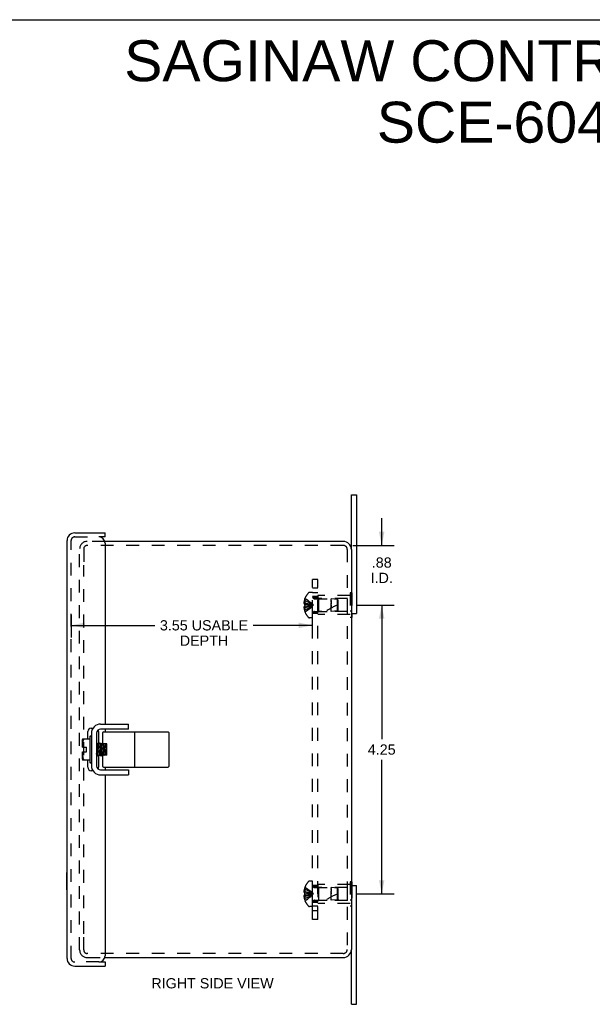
# Model space of a CAD drawing. Header units: inches. Extents: x 0 to 34.2, y 0 to 22.1.
# Tile 4 of 5: x 17.1 to 25.5, y 7.6 to 22.1. Entities that reach past the tile are written whole.
import ezdxf

# ---------------------------------------------------------------- set-up
doc = ezdxf.new("R2010")
doc.units = ezdxf.units.IN
doc.header["$LTSCALE"] = 1.878645
doc.header["$MEASUREMENT"] = 0
doc.linetypes.add('HIDDEN', pattern=[0.2, 0.1, -0.1])
doc.layers.get('0').update_dxf_attribs({"linetype": 'CONTINUOUS'})
for name, color, linetype in [('DEFAULT_2', 8, 'HIDDEN'), ('DIMENSIONS', 7, 'CONTINUOUS'), ('DOOR_ASSEMBLY', 7, 'CONTINUOUS'), ('SUBPANEL', 7, 'CONTINUOUS')]:
    doc.layers.add(name, color=color, linetype=linetype)
doc.styles.get("Standard").update_dxf_attribs({"font": 'arial.ttf'})
doc.dimstyles.new('DIMSTYLE_1', dxfattribs={"dimtxt": 0.150693, "dimasz": 0.200925, "dimexe": 0.09, "dimexo": 0.07, "dimgap": 0.0375, "dimtad": 0, "dimtih": 1, "dimtoh": 1, "dimzin": 4, "dimdsep": 46, "dimtxsty": 'Standard', "dimblk": '_FILLED', "dimblk1": '_FILLED', "dimblk2": '_FILLED', "dimcen": 0.09, "dimazin": 1, "dimtfac": 1, "dimtdec": 3, "dimtofl": 0, "dimtmove": 0, "dimatfit": 3, "dimldrblk": '_FILLED', "dimfxl": 0, "dimtolj": 1, "dimtzin": 4, "dimarcsym": 0})

# ---------------------------------------------------------------- blocks, each defined once
blk = doc.blocks.new('_FILLED')
at = {"color": 0, "linetype": 'ByBlock'}
blk.add_solid([(0, 0), (-1, 0.2), (-1, -0.2)], dxfattribs=at)
blk = doc.blocks.new('*D3')
at = {"layer": 'DIMENSIONS', "color": 2, "linetype": 'Continuous'}
for p, q in [((17.836, 13.345), (17.836, 13.007)), ((21.386, 13.345), (21.386, 13.007)), ((17.836, 13.188), (19.068, 13.188)), ((21.386, 13.188), (20.516, 13.188))]:
    blk.add_line(p, q, dxfattribs=at)
at = {"layer": 'DIMENSIONS', "color": 2, "linetype": 'Continuous', "xscale": 0.2009246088, "yscale": 0.2009246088, "zscale": 0.2009246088, "rotation": 180}
blk.add_blockref('_FILLED', (17.836, 13.188), dxfattribs=at)
at = {"layer": 'DIMENSIONS', "color": 2, "linetype": 'Continuous', "xscale": 0.2009246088, "yscale": 0.2009246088, "zscale": 0.2009246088}
blk.add_blockref('_FILLED', (21.386, 13.188), dxfattribs=at)
at = {"layer": 'DIMENSIONS', "color": 2, "linetype": 'Continuous', "insert": (19.792, 13.264), "char_height": 0.15069, "width": 1.29686, "attachment_point": 2, "line_spacing_factor": 0.9}
blk.add_mtext('3.55 USABLE\\PDEPTH', dxfattribs=at)
blk = doc.blocks.new('*D12')
at = {"layer": 'DIMENSIONS', "color": 2, "linetype": 'Continuous'}
for p, q in [((22.044, 13.486), (22.589, 13.486)), ((22.408, 13.486), (22.408, 11.512)), ((22.408, 9.236), (22.408, 11.21)), ((22.044, 9.236), (22.589, 9.236))]:
    blk.add_line(p, q, dxfattribs=at)
at = {"layer": 'DIMENSIONS', "color": 2, "linetype": 'Continuous', "xscale": 0.2009246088, "yscale": 0.2009246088, "zscale": 0.2009246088}
for p, rotation in [((22.408, 13.486), 90), ((22.408, 9.236), 270)]:
    blk.add_blockref('_FILLED', p, dxfattribs=dict(at, rotation=rotation))
at = {"layer": 'DIMENSIONS', "color": 2, "linetype": 'Continuous', "insert": (22.408, 11.436), "char_height": 0.1507, "width": 0.40951, "attachment_point": 2, "line_spacing_factor": 0.9}
blk.add_mtext('4.25', dxfattribs=at)
blk = doc.blocks.new('*D15')
at = {"layer": 'DIMENSIONS', "color": 2, "linetype": 'Continuous'}
for p, q in [((22.408, 14.364), (22.408, 14.765)), ((21.981, 14.364), (22.589, 14.364)), ((22.106, 13.486), (22.589, 13.486)), ((22.408, 13.486), (22.408, 13.084))]:
    blk.add_line(p, q, dxfattribs=at)
at = {"layer": 'DIMENSIONS', "color": 2, "linetype": 'Continuous', "xscale": 0.2009246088, "yscale": 0.2009246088, "zscale": 0.2009246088}
for p, rotation in [((22.408, 14.364), 270), ((22.408, 13.486), 90)]:
    blk.add_blockref('_FILLED', p, dxfattribs=dict(at, rotation=rotation))
at = {"layer": 'DIMENSIONS', "color": 2, "linetype": 'Continuous', "insert": (22.408, 14.188), "char_height": 0.1507, "width": 0.3266, "attachment_point": 2, "line_spacing_factor": 0.9}
blk.add_mtext('.88\\PI.D.', dxfattribs=at)

msp = doc.modelspace()

# ---------------------------------------------------------------- linework, layer by layer
at = {"color": 7, "linetype": 'Continuous'}
for p, q in [((0, 22.102), (34.157, 22.102)), ((21.961, 14.304), (21.961, 15.111)), ((21.961, 15.111), (22.036, 15.111)), ((21.961, 13.361), (22.036, 13.361)), ((21.966, 13.361), (21.966, 13.306)), ((21.966, 13.306), (21.961, 13.306)), ((18.135, 11.632), (18.139, 11.632)), ((18.21, 11.601), (18.21, 11.121)), ((18.223, 11.632), (18.219, 11.632)), ((18.681, 11.661), (18.27, 11.661)), ((18.302, 11.453), (18.302, 11.611)), ((18.312, 11.621), (19.263, 11.621)), ((18.681, 11.661), (18.681, 11.736)), ((18.773, 11.111), (18.773, 11.611)), ((19.273, 11.611), (19.273, 11.111)), ((18.001, 11.393), (18.001, 11.506)), ((18.004, 11.518), (18.111, 11.518)), ((18.111, 11.549), (18.111, 11.173)), ((18.121, 11.559), (18.125, 11.559)), ((18.214, 11.455), (18.21, 11.452)), ((18.214, 11.455), (18.214, 11.455)), ((18.214, 11.455), (18.214, 11.455)), ((18.236, 11.439), (18.215, 11.455)), ((18.256, 11.455), (18.235, 11.439)), ((18.256, 11.455), (18.256, 11.455)), ((18.256, 11.455), (18.257, 11.455)), ((18.278, 11.439), (18.257, 11.455)), ((18.257, 11.454), (18.258, 11.453)), ((18.298, 11.455), (18.277, 11.439)), ((18.298, 11.455), (18.298, 11.455)), ((18.298, 11.455), (18.298, 11.455)), ((18.307, 11.449), (18.299, 11.455)), ((18.302, 11.444), (18.301, 11.448)), ((18.001, 11.393), (18.062, 11.393)), ((18.001, 11.217), (18.001, 11.329)), ((18.001, 11.329), (18.062, 11.329)), ((18.062, 11.329), (18.062, 11.393)), ((18.247, 11.35), (18.245, 11.373)), ((18.266, 11.375), (18.268, 11.35)), ((18.319, 11.439), (18.312, 11.445)), ((18.362, 11.445), (18.312, 11.445)), ((18.327, 11.445), (18.319, 11.439)), ((18.32, 11.439), (18.319, 11.439)), ((18.361, 11.439), (18.354, 11.445)), ((18.362, 11.44), (18.361, 11.439)), ((18.362, 11.439), (18.361, 11.439)), ((18.362, 11.277), (18.362, 11.445)), ((18.111, 11.205), (18.004, 11.205)), ((18.121, 11.163), (18.125, 11.163)), ((18.21, 11.279), (18.214, 11.283)), ((18.214, 11.283), (18.235, 11.267)), ((18.235, 11.267), (18.234, 11.268)), ((18.236, 11.267), (18.235, 11.267)), ((18.235, 11.267), (18.235, 11.267)), ((18.236, 11.267), (18.256, 11.283)), ((18.256, 11.283), (18.277, 11.267)), ((18.277, 11.267), (18.277, 11.268)), ((18.277, 11.267), (18.277, 11.267)), ((18.278, 11.267), (18.277, 11.267)), ((18.278, 11.267), (18.298, 11.283)), ((18.298, 11.283), (18.308, 11.275)), ((18.298, 11.283), (18.298, 11.283)), ((18.302, 11.111), (18.302, 11.277)), ((18.306, 11.277), (18.302, 11.277)), ((18.362, 11.277), (18.312, 11.277)), ((18.316, 11.277), (18.316, 11.28)), ((18.317, 11.277), (18.316, 11.28)), ((18.333, 11.277), (18.34, 11.283)), ((18.34, 11.283), (18.348, 11.277)), ((18.34, 11.283), (18.34, 11.283)), ((18.358, 11.277), (18.358, 11.28)), ((18.359, 11.277), (18.358, 11.28)), ((18.135, 11.09), (18.139, 11.09)), ((18.219, 11.09), (18.223, 11.09)), ((18.27, 11.061), (18.681, 11.061)), ((18.312, 11.101), (19.263, 11.101)), ((18.681, 11.061), (18.681, 10.986)), ((21.966, 9.416), (21.961, 9.416)), ((21.961, 9.361), (22.036, 9.361)), ((21.966, 9.416), (21.966, 9.361)), ((21.961, 7.611), (21.961, 8.419)), ((21.961, 7.611), (22.036, 7.611))]:
    msp.add_line(p, q, dxfattribs=at)
at = {"color": 3, "linetype": 'Continuous'}
for p, q in [((22.036, 15.111), (22.036, 13.361)), ((21.841, 14.424), (18.332, 14.424)), ((21.961, 14.304), (21.961, 8.419)), ((18.135, 11.632), (18.135, 11.09)), ((18.27, 11.736), (18.681, 11.736)), ((18.27, 10.986), (18.681, 10.986)), ((22.036, 7.611), (22.036, 9.361)), ((18.332, 8.299), (21.841, 8.299))]:
    msp.add_line(p, q, dxfattribs=at)
at = {"color": 7, "linetype": 'Continuous'}
for points in [[(18.236, 11.626), (18.233, 11.629), (18.229, 11.631), (18.226, 11.632), (18.223, 11.632)], [(18.24, 11.622), (18.239, 11.623), (18.236, 11.626)], [(18.021, 11.513), (18.018, 11.509), (18.016, 11.505), (18.014, 11.501), (18.012, 11.496), (18.01, 11.491), (18.009, 11.486), (18.008, 11.48), (18.007, 11.474), (18.006, 11.468), (18.005, 11.461), (18.005, 11.454), (18.004, 11.447), (18.004, 11.44), (18.004, 11.432), (18.005, 11.425), (18.005, 11.418), (18.006, 11.411), (18.007, 11.405), (18.008, 11.399), (18.009, 11.393)], [(18.021, 11.513), (18.021, 11.513), (18.022, 11.514), (18.022, 11.515), (18.023, 11.516), (18.023, 11.516), (18.023, 11.517), (18.022, 11.517), (18.022, 11.517), (18.021, 11.518), (18.021, 11.518)], [(18.216, 11.453), (18.215, 11.454), (18.214, 11.455)], [(18.226, 11.35), (18.225, 11.367), (18.224, 11.376), (18.223, 11.384), (18.223, 11.392), (18.222, 11.4), (18.222, 11.408), (18.221, 11.415), (18.22, 11.422), (18.22, 11.429), (18.219, 11.434), (18.219, 11.439), (18.218, 11.444), (18.217, 11.448), (18.217, 11.451), (18.216, 11.453), (18.215, 11.454), (18.215, 11.455)], [(18.215, 11.455), (18.215, 11.455), (18.215, 11.455)], [(18.226, 11.35), (18.224, 11.367), (18.224, 11.376), (18.223, 11.384), (18.223, 11.392), (18.222, 11.4), (18.221, 11.408), (18.221, 11.415), (18.22, 11.422), (18.219, 11.429), (18.219, 11.434), (18.218, 11.439), (18.218, 11.444), (18.217, 11.448), (18.216, 11.451), (18.216, 11.453)], [(18.256, 11.455), (18.256, 11.455), (18.257, 11.454)], [(18.268, 11.35), (18.267, 11.367), (18.266, 11.376), (18.265, 11.384), (18.265, 11.392), (18.264, 11.4), (18.264, 11.408), (18.263, 11.415), (18.262, 11.422), (18.262, 11.429), (18.261, 11.434), (18.261, 11.439), (18.26, 11.444), (18.259, 11.448), (18.259, 11.451), (18.258, 11.453), (18.257, 11.454), (18.257, 11.455)], [(18.257, 11.455), (18.257, 11.455), (18.257, 11.455)], [(18.258, 11.453), (18.258, 11.451), (18.259, 11.448), (18.26, 11.444), (18.26, 11.439), (18.261, 11.434), (18.261, 11.428), (18.262, 11.422), (18.263, 11.415), (18.263, 11.408), (18.264, 11.4), (18.265, 11.392), (18.265, 11.384), (18.266, 11.375)], [(18.3, 11.453), (18.299, 11.454), (18.298, 11.455)], [(18.31, 11.35), (18.309, 11.367), (18.308, 11.376), (18.307, 11.384), (18.307, 11.392), (18.306, 11.4), (18.306, 11.408), (18.305, 11.415), (18.304, 11.422), (18.304, 11.429), (18.303, 11.434), (18.303, 11.439), (18.302, 11.444), (18.301, 11.448), (18.301, 11.451), (18.3, 11.453), (18.299, 11.454), (18.299, 11.455)], [(18.299, 11.455), (18.299, 11.455), (18.299, 11.455)], [(18.301, 11.448), (18.3, 11.451), (18.3, 11.453)], [(18.312, 11.445), (18.311, 11.445), (18.31, 11.446), (18.31, 11.446), (18.309, 11.447), (18.308, 11.447), (18.308, 11.448), (18.307, 11.449), (18.306, 11.45), (18.306, 11.45), (18.305, 11.451), (18.305, 11.452), (18.304, 11.454), (18.304, 11.455), (18.304, 11.456), (18.303, 11.457), (18.303, 11.458), (18.303, 11.46), (18.302, 11.461), (18.302, 11.463), (18.302, 11.464), (18.302, 11.466), (18.302, 11.468)], [(18.009, 11.329), (18.008, 11.325), (18.007, 11.321), (18.006, 11.317), (18.006, 11.313), (18.005, 11.308), (18.005, 11.304), (18.005, 11.3), (18.005, 11.296), (18.004, 11.292), (18.004, 11.287), (18.004, 11.283), (18.004, 11.279), (18.004, 11.274), (18.005, 11.27), (18.005, 11.265), (18.005, 11.261), (18.006, 11.256), (18.006, 11.252), (18.007, 11.247), (18.008, 11.243), (18.009, 11.238), (18.01, 11.234), (18.011, 11.23), (18.012, 11.225), (18.014, 11.221), (18.016, 11.217), (18.018, 11.213), (18.021, 11.21)], [(18.232, 11.28), (18.231, 11.284), (18.231, 11.29), (18.23, 11.296), (18.229, 11.302), (18.229, 11.309), (18.228, 11.317), (18.227, 11.324), (18.227, 11.333), (18.226, 11.341), (18.226, 11.35)], [(18.232, 11.28), (18.231, 11.284), (18.231, 11.29), (18.23, 11.296), (18.23, 11.302), (18.229, 11.309), (18.228, 11.317), (18.228, 11.324), (18.227, 11.333), (18.227, 11.341), (18.226, 11.35)], [(18.245, 11.373), (18.244, 11.38), (18.244, 11.388), (18.243, 11.395), (18.242, 11.401), (18.242, 11.408), (18.241, 11.414), (18.24, 11.419), (18.24, 11.424), (18.239, 11.428), (18.238, 11.432), (18.238, 11.435), (18.237, 11.437), (18.236, 11.438), (18.236, 11.439)], [(18.256, 11.283), (18.255, 11.284), (18.255, 11.285), (18.254, 11.288), (18.254, 11.291), (18.253, 11.294), (18.252, 11.298), (18.252, 11.303), (18.251, 11.309), (18.25, 11.315), (18.25, 11.321), (18.249, 11.328), (18.248, 11.335), (18.248, 11.342), (18.247, 11.35)], [(18.268, 11.35), (18.268, 11.341), (18.269, 11.333), (18.269, 11.325), (18.27, 11.317), (18.271, 11.309), (18.271, 11.302), (18.272, 11.296), (18.273, 11.29), (18.273, 11.284), (18.274, 11.28)], [(18.274, 11.28), (18.273, 11.284), (18.273, 11.29), (18.272, 11.296), (18.272, 11.302), (18.271, 11.309), (18.27, 11.317), (18.27, 11.324), (18.269, 11.333), (18.269, 11.341), (18.268, 11.35)], [(18.287, 11.371), (18.286, 11.379), (18.286, 11.386), (18.285, 11.393), (18.284, 11.4), (18.284, 11.406), (18.283, 11.412), (18.282, 11.418), (18.282, 11.423), (18.281, 11.427), (18.281, 11.431), (18.28, 11.434), (18.279, 11.436), (18.279, 11.438), (18.278, 11.439)], [(18.298, 11.283), (18.298, 11.284), (18.297, 11.285), (18.296, 11.287), (18.296, 11.29), (18.295, 11.293), (18.294, 11.297), (18.294, 11.302), (18.293, 11.307), (18.292, 11.313), (18.292, 11.319), (18.291, 11.326), (18.29, 11.333), (18.29, 11.341), (18.289, 11.348), (18.288, 11.356), (18.287, 11.371)], [(18.31, 11.35), (18.308, 11.367), (18.308, 11.376), (18.307, 11.384), (18.307, 11.392), (18.306, 11.4), (18.305, 11.408), (18.305, 11.415), (18.304, 11.422), (18.303, 11.429), (18.303, 11.434), (18.302, 11.439), (18.302, 11.444)], [(18.316, 11.28), (18.315, 11.284), (18.315, 11.29), (18.314, 11.296), (18.313, 11.302), (18.313, 11.309), (18.312, 11.317), (18.311, 11.324), (18.311, 11.333), (18.31, 11.341), (18.31, 11.35)], [(18.316, 11.28), (18.315, 11.284), (18.315, 11.29), (18.314, 11.296), (18.314, 11.302), (18.313, 11.309), (18.312, 11.317), (18.312, 11.324), (18.311, 11.333), (18.311, 11.341), (18.31, 11.35)], [(18.329, 11.369), (18.329, 11.377), (18.328, 11.384), (18.327, 11.391), (18.327, 11.398), (18.326, 11.405), (18.325, 11.411), (18.325, 11.417), (18.324, 11.422), (18.323, 11.426), (18.323, 11.43), (18.322, 11.433), (18.321, 11.436), (18.321, 11.438), (18.32, 11.439), (18.32, 11.439)], [(18.34, 11.283), (18.34, 11.283), (18.339, 11.285), (18.338, 11.286), (18.338, 11.289), (18.337, 11.292), (18.336, 11.296), (18.336, 11.301), (18.335, 11.306), (18.335, 11.312), (18.334, 11.318), (18.333, 11.325), (18.333, 11.332), (18.332, 11.339), (18.331, 11.346), (18.331, 11.354), (18.329, 11.369)], [(18.352, 11.35), (18.35, 11.367), (18.35, 11.376), (18.349, 11.384), (18.349, 11.392), (18.348, 11.4), (18.347, 11.408), (18.347, 11.415), (18.346, 11.422), (18.345, 11.429), (18.345, 11.434), (18.344, 11.439), (18.344, 11.444), (18.343, 11.445)], [(18.352, 11.35), (18.351, 11.367), (18.35, 11.376), (18.349, 11.384), (18.349, 11.392), (18.348, 11.4), (18.348, 11.408), (18.347, 11.415), (18.346, 11.422), (18.346, 11.429), (18.345, 11.434), (18.345, 11.439), (18.344, 11.444), (18.344, 11.445)], [(18.358, 11.28), (18.357, 11.284), (18.357, 11.29), (18.356, 11.296), (18.355, 11.302), (18.355, 11.309), (18.354, 11.317), (18.353, 11.324), (18.353, 11.333), (18.352, 11.341), (18.352, 11.35)], [(18.358, 11.28), (18.357, 11.284), (18.357, 11.29), (18.356, 11.296), (18.356, 11.302), (18.355, 11.309), (18.354, 11.317), (18.354, 11.324), (18.353, 11.333), (18.353, 11.341), (18.352, 11.35)], [(18.021, 11.21), (18.021, 11.209), (18.022, 11.208), (18.022, 11.207), (18.023, 11.206), (18.023, 11.206), (18.023, 11.205), (18.022, 11.205), (18.022, 11.205), (18.021, 11.205), (18.021, 11.205)], [(18.214, 11.283), (18.213, 11.284), (18.213, 11.286), (18.212, 11.288), (18.211, 11.291), (18.211, 11.295), (18.21, 11.299), (18.21, 11.3)], [(18.235, 11.267), (18.234, 11.268), (18.234, 11.27), (18.233, 11.272), (18.232, 11.276), (18.232, 11.28)], [(18.234, 11.268), (18.234, 11.27), (18.233, 11.273), (18.233, 11.276), (18.232, 11.28)], [(18.236, 11.267), (18.236, 11.267), (18.236, 11.267)], [(18.277, 11.268), (18.276, 11.27), (18.275, 11.272), (18.275, 11.276), (18.274, 11.28)], [(18.274, 11.28), (18.274, 11.276), (18.275, 11.273), (18.276, 11.27), (18.276, 11.268), (18.277, 11.267), (18.277, 11.267)], [(18.278, 11.267), (18.278, 11.267), (18.278, 11.267)], [(18.302, 11.255), (18.302, 11.256), (18.302, 11.258), (18.302, 11.259), (18.302, 11.261), (18.303, 11.262), (18.303, 11.264), (18.303, 11.265), (18.304, 11.266), (18.304, 11.267), (18.304, 11.269), (18.305, 11.27), (18.305, 11.271), (18.306, 11.272), (18.306, 11.273), (18.307, 11.274), (18.308, 11.274), (18.308, 11.275), (18.309, 11.276), (18.31, 11.276), (18.31, 11.277), (18.311, 11.277), (18.312, 11.277)], [(18.223, 11.09), (18.226, 11.09), (18.229, 11.091), (18.233, 11.093), (18.236, 11.096)], [(18.236, 11.096), (18.239, 11.099), (18.24, 11.1)]]:
    msp.add_lwpolyline(points, dxfattribs=at)
at = {"color": 3, "linetype": 'Continuous'}
for centre, radius, start, end in [((21.841, 14.304), 0.12, 0, 90), ((18.27, 11.601), 0.135, 90, 180), ((18.27, 11.121), 0.135, 180, 270), ((21.841, 8.419), 0.12, 270, 360)]:
    msp.add_arc(centre, radius, start, end, dxfattribs=at)
at = {"color": 7, "linetype": 'Continuous'}
for centre, radius, start, end in [((18.27, 11.601), 0.06, 90, 180), ((18.312, 11.611), 0.01, 90, 180), ((18.763, 11.611), 0.01, 0, 90), ((19.263, 11.611), 0.01, 0, 90), ((18.051, 11.499), 0.0504, 157.6976, 171.9671), ((18.121, 11.549), 0.01, 90, 180.0001), ((18.125, 11.549), 0.01, 359.9999, 90), ((18.051, 11.224), 0.0504, 188.0329, 202.3024), ((18.121, 11.173), 0.01, 179.9999, 270), ((18.125, 11.173), 0.01, 270, 0.0001), ((18.27, 11.121), 0.06, 180, 270), ((18.312, 11.111), 0.01, 180, 270), ((18.763, 11.111), 0.01, 270, 360), ((19.263, 11.111), 0.01, 270, 360)]:
    msp.add_arc(centre, radius, start, end, dxfattribs=at)
at = {"layer": 'DEFAULT_2', "color": 8, "linetype": 'HIDDEN'}
for p, q in [((18.332, 14.424), (18.073, 14.424)), ((21.841, 14.364), (18.073, 14.364)), ((17.961, 8.411), (17.961, 14.312)), ((18.021, 14.312), (18.021, 14.074)), ((21.901, 14.304), (21.901, 8.419)), ((18.021, 8.649), (18.021, 14.074)), ((21.391, 13.673), (21.344, 13.673)), ((21.391, 13.3), (21.391, 13.673)), ((21.466, 13.626), (21.466, 13.346)), ((21.945, 13.626), (21.466, 13.626)), ((21.945, 13.666), (21.945, 13.306)), ((21.966, 13.666), (21.945, 13.666)), ((21.966, 13.666), (21.966, 13.361)), ((21.277, 13.521), (21.262, 13.521)), ((21.277, 13.555), (21.267, 13.555)), ((21.277, 13.502), (21.267, 13.502)), ((21.278, 13.585), (21.277, 13.586)), ((21.278, 13.585), (21.277, 13.584)), ((21.277, 13.584), (21.277, 13.502)), ((21.278, 13.502), (21.277, 13.502)), ((21.277, 13.502), (21.3, 13.499)), ((21.321, 13.475), (21.342, 13.478)), ((21.342, 13.478), (21.362, 13.48)), ((21.419, 13.58), (21.666, 13.58)), ((21.476, 13.581), (21.466, 13.591)), ((21.476, 13.581), (21.476, 13.391)), ((21.903, 13.581), (21.476, 13.581)), ((21.666, 13.558), (21.666, 13.58)), ((21.756, 13.571), (21.666, 13.58)), ((21.666, 13.558), (21.666, 13.552)), ((21.666, 13.546), (21.666, 13.533)), ((21.666, 13.533), (21.666, 13.54)), ((21.666, 13.494), (21.666, 13.518)), ((21.666, 13.486), (21.666, 13.502)), ((21.666, 13.392), (21.666, 13.494)), ((21.666, 13.486), (21.666, 13.444)), ((21.756, 13.401), (21.756, 13.571)), ((21.766, 13.56), (21.756, 13.571)), ((21.766, 13.412), (21.766, 13.56)), ((21.903, 13.391), (21.903, 13.581)), ((21.966, 13.576), (21.945, 13.576)), ((21.277, 13.451), (21.262, 13.451)), ((21.277, 13.471), (21.267, 13.471)), ((21.277, 13.418), (21.267, 13.418)), ((21.277, 13.471), (21.3, 13.473)), ((21.277, 13.471), (21.277, 13.388)), ((21.277, 13.471), (21.278, 13.471)), ((21.277, 13.388), (21.278, 13.387)), ((21.278, 13.387), (21.277, 13.387)), ((21.299, 13.473), (21.321, 13.475)), ((21.419, 13.392), (21.666, 13.392)), ((21.476, 13.391), (21.466, 13.381)), ((21.945, 13.346), (21.466, 13.346)), ((21.903, 13.391), (21.476, 13.391)), ((21.756, 13.401), (21.666, 13.392)), ((21.766, 13.412), (21.756, 13.401)), ((21.966, 13.396), (21.945, 13.396)), ((21.391, 13.3), (21.344, 13.3)), ((21.961, 13.306), (21.945, 13.306)), ((21.391, 9.423), (21.344, 9.423)), ((21.391, 9.05), (21.391, 9.423)), ((21.277, 9.305), (21.267, 9.305)), ((21.278, 9.335), (21.277, 9.336)), ((21.278, 9.335), (21.277, 9.334)), ((21.277, 9.334), (21.277, 9.252)), ((21.419, 9.33), (21.666, 9.33)), ((21.945, 9.376), (21.466, 9.376)), ((21.466, 9.376), (21.466, 9.096)), ((21.476, 9.331), (21.466, 9.341)), ((21.903, 9.331), (21.476, 9.331)), ((21.476, 9.331), (21.476, 9.141)), ((21.756, 9.321), (21.666, 9.33)), ((21.666, 9.313), (21.666, 9.33)), ((21.666, 9.302), (21.666, 9.308)), ((21.666, 9.302), (21.666, 9.283)), ((21.666, 9.283), (21.666, 9.275)), ((21.666, 9.275), (21.666, 9.283)), ((21.666, 9.244), (21.666, 9.275)), ((21.766, 9.31), (21.756, 9.321)), ((21.756, 9.151), (21.756, 9.321)), ((21.766, 9.162), (21.766, 9.31)), ((21.903, 9.141), (21.903, 9.331)), ((21.961, 9.416), (21.945, 9.416)), ((21.945, 9.416), (21.945, 9.056)), ((21.966, 9.326), (21.945, 9.326)), ((21.966, 9.361), (21.966, 9.056)), ((21.277, 9.271), (21.262, 9.271)), ((21.277, 9.201), (21.262, 9.201)), ((21.277, 9.252), (21.267, 9.252)), ((21.277, 9.221), (21.267, 9.221)), ((21.277, 9.168), (21.267, 9.168)), ((21.278, 9.252), (21.277, 9.252)), ((21.277, 9.252), (21.3, 9.249)), ((21.277, 9.221), (21.3, 9.223)), ((21.277, 9.221), (21.278, 9.221)), ((21.277, 9.221), (21.277, 9.138)), ((21.277, 9.138), (21.278, 9.137)), ((21.278, 9.137), (21.277, 9.137)), ((21.299, 9.223), (21.321, 9.225)), ((21.321, 9.225), (21.342, 9.228)), ((21.342, 9.228), (21.362, 9.23)), ((21.419, 9.142), (21.666, 9.142)), ((21.476, 9.141), (21.466, 9.131)), ((21.903, 9.141), (21.476, 9.141)), ((21.666, 9.268), (21.666, 9.26)), ((21.666, 9.252), (21.666, 9.236)), ((21.666, 9.142), (21.666, 9.236)), ((21.756, 9.151), (21.666, 9.142)), ((21.766, 9.162), (21.756, 9.151)), ((21.966, 9.146), (21.945, 9.146)), ((21.391, 9.05), (21.344, 9.05)), ((21.945, 9.096), (21.466, 9.096)), ((21.966, 9.056), (21.945, 9.056)), ((18.021, 8.411), (18.021, 8.649)), ((21.841, 8.359), (18.073, 8.359)), ((18.073, 8.299), (18.332, 8.299))]:
    msp.add_line(p, q, dxfattribs=at)
for points in [[(21.267, 13.555), (21.266, 13.55), (21.266, 13.546), (21.265, 13.542), (21.264, 13.538), (21.264, 13.534), (21.263, 13.529), (21.263, 13.525), (21.262, 13.521)], [(21.262, 13.521), (21.263, 13.519), (21.263, 13.516), (21.263, 13.514), (21.264, 13.512), (21.265, 13.509), (21.265, 13.507), (21.266, 13.504), (21.267, 13.502)], [(21.277, 13.555), (21.299, 13.545), (21.321, 13.535), (21.342, 13.524), (21.362, 13.512), (21.382, 13.499), (21.401, 13.486)], [(21.277, 13.521), (21.299, 13.516), (21.321, 13.511), (21.342, 13.505), (21.362, 13.499), (21.382, 13.493), (21.401, 13.486)], [(21.278, 13.502), (21.278, 13.499), (21.278, 13.496), (21.277, 13.494), (21.277, 13.491), (21.277, 13.489), (21.277, 13.486)], [(21.277, 13.491), (21.277, 13.494), (21.278, 13.496)], [(21.277, 13.418), (21.299, 13.427), (21.321, 13.437), (21.342, 13.448), (21.362, 13.46), (21.382, 13.473), (21.401, 13.486)], [(21.277, 13.486), (21.277, 13.483), (21.277, 13.481), (21.277, 13.478), (21.278, 13.476), (21.278, 13.473), (21.278, 13.471)], [(21.277, 13.451), (21.299, 13.456), (21.321, 13.461), (21.342, 13.467), (21.362, 13.473), (21.382, 13.479), (21.401, 13.486)], [(21.278, 13.476), (21.277, 13.478), (21.277, 13.481)], [(21.278, 13.585), (21.3, 13.572), (21.321, 13.557), (21.342, 13.541), (21.362, 13.524), (21.382, 13.505), (21.401, 13.486)], [(21.278, 13.387), (21.3, 13.401), (21.321, 13.415), (21.342, 13.431), (21.362, 13.448), (21.382, 13.467), (21.401, 13.486)], [(21.299, 13.499), (21.321, 13.497), (21.342, 13.495), (21.362, 13.492), (21.382, 13.489), (21.401, 13.486)], [(21.321, 13.497), (21.342, 13.495), (21.362, 13.492), (21.382, 13.489), (21.401, 13.486)], [(21.362, 13.48), (21.382, 13.483), (21.401, 13.486)], [(21.362, 13.48), (21.382, 13.483), (21.401, 13.486)], [(21.666, 13.546), (21.666, 13.552), (21.666, 13.558)], [(21.666, 13.533), (21.666, 13.51), (21.666, 13.502)], [(21.267, 13.471), (21.266, 13.468), (21.265, 13.465), (21.265, 13.463), (21.264, 13.461), (21.263, 13.458), (21.263, 13.456), (21.263, 13.454), (21.262, 13.451)], [(21.262, 13.451), (21.263, 13.447), (21.263, 13.443), (21.264, 13.439), (21.264, 13.434), (21.265, 13.43), (21.266, 13.426), (21.266, 13.422), (21.267, 13.418)], [(21.267, 9.305), (21.266, 9.3), (21.266, 9.296), (21.265, 9.292), (21.264, 9.288), (21.264, 9.284), (21.263, 9.279), (21.263, 9.275), (21.262, 9.271)], [(21.277, 9.305), (21.299, 9.295), (21.321, 9.285), (21.342, 9.274), (21.362, 9.262), (21.382, 9.249), (21.401, 9.236)], [(21.278, 9.335), (21.3, 9.322), (21.321, 9.307), (21.342, 9.291), (21.362, 9.274), (21.382, 9.255), (21.401, 9.236)], [(21.666, 9.313), (21.666, 9.308), (21.666, 9.302)], [(21.262, 9.271), (21.263, 9.269), (21.263, 9.266), (21.263, 9.264), (21.264, 9.262), (21.265, 9.259), (21.265, 9.257), (21.266, 9.254), (21.267, 9.252)], [(21.267, 9.221), (21.266, 9.218), (21.265, 9.215), (21.265, 9.213), (21.264, 9.211), (21.263, 9.208), (21.263, 9.206), (21.263, 9.204), (21.262, 9.201)], [(21.262, 9.201), (21.263, 9.197), (21.263, 9.193), (21.264, 9.189), (21.264, 9.184), (21.265, 9.18), (21.266, 9.176), (21.266, 9.172), (21.267, 9.168)], [(21.277, 9.271), (21.299, 9.266), (21.321, 9.261), (21.342, 9.255), (21.362, 9.249), (21.382, 9.243), (21.401, 9.236)], [(21.277, 9.236), (21.277, 9.239), (21.277, 9.241), (21.277, 9.244), (21.278, 9.246), (21.278, 9.249), (21.278, 9.252)], [(21.278, 9.246), (21.277, 9.244), (21.277, 9.241)], [(21.277, 9.201), (21.299, 9.206), (21.321, 9.211), (21.342, 9.217), (21.362, 9.223), (21.382, 9.229), (21.401, 9.236)], [(21.278, 9.221), (21.278, 9.223), (21.278, 9.226), (21.277, 9.228), (21.277, 9.231), (21.277, 9.233), (21.277, 9.236)], [(21.277, 9.168), (21.299, 9.177), (21.321, 9.187), (21.342, 9.198), (21.362, 9.21), (21.382, 9.223), (21.401, 9.236)], [(21.277, 9.231), (21.277, 9.228), (21.278, 9.226)], [(21.278, 9.137), (21.3, 9.151), (21.321, 9.165), (21.342, 9.181), (21.362, 9.198), (21.382, 9.217), (21.401, 9.236)], [(21.299, 9.249), (21.321, 9.247), (21.342, 9.245), (21.362, 9.242), (21.382, 9.239), (21.401, 9.236)], [(21.321, 9.247), (21.342, 9.245), (21.362, 9.242), (21.382, 9.239), (21.401, 9.236)], [(21.362, 9.23), (21.382, 9.233), (21.401, 9.236)], [(21.362, 9.23), (21.382, 9.233), (21.401, 9.236)]]:
    msp.add_lwpolyline(points, dxfattribs=at)
for centre, radius, start, end in [((18.073, 14.312), 0.112, 90, 180), ((18.073, 14.312), 0.052, 90, 180), ((21.841, 14.304), 0.06, 0, 90), ((21.52, 13.486), 0.262, 136.4862, 157.6387), ((21.344, 13.653), 0.02, 90, 136.4862), ((21.52, 13.486), 0.261, 157.9106, 164.8059), ((21.419, 13.608), 0.0282, 180, 270), ((21.936, 12.941), 0.571, 107.3354, 127.8138), ((21.52, 13.486), 0.261, 195.1941, 202.0894), ((21.52, 13.486), 0.262, 202.3613, 223.5138), ((21.419, 13.364), 0.0282, 90, 180), ((21.344, 13.32), 0.02, 223.5138, 270), ((21.344, 9.403), 0.02, 90, 136.4862), ((21.52, 9.236), 0.261, 157.9106, 164.8059), ((21.52, 9.236), 0.262, 136.4862, 157.6387), ((21.419, 9.358), 0.0282, 180, 270), ((21.52, 9.236), 0.261, 195.1941, 202.0894), ((21.52, 9.236), 0.262, 202.3613, 223.5138), ((21.419, 9.114), 0.0282, 90, 180), ((21.936, 8.691), 0.571, 107.3354, 127.8138), ((21.344, 9.07), 0.02, 223.5138, 270), ((18.073, 8.411), 0.112, 180, 270), ((18.073, 8.411), 0.052, 180, 270), ((21.841, 8.419), 0.06, 270, 360)]:
    msp.add_arc(centre, radius, start, end, dxfattribs=at)
at = {"layer": 'DOOR_ASSEMBLY', "color": 3, "linetype": 'Continuous'}
for p, q in [((17.888, 14.549), (18.336, 14.549)), ((17.776, 8.286), (17.776, 14.437)), ((18.336, 14.399), (18.336, 11.736)), ((18.083, 11.518), (18.083, 11.624)), ((18.133, 11.674), (18.156, 11.674)), ((18.24, 11.624), (18.24, 11.443)), ((18.336, 11.661), (18.336, 11.621)), ((18.083, 11.099), (18.083, 11.205)), ((18.24, 11.27), (18.24, 11.099)), ((18.336, 11.279), (18.336, 11.277)), ((18.156, 11.049), (18.133, 11.049)), ((18.336, 11.101), (18.336, 11.061)), ((18.336, 10.986), (18.336, 8.324)), ((17.888, 8.174), (18.336, 8.174))]:
    msp.add_line(p, q, dxfattribs=at)
at = {"layer": 'DOOR_ASSEMBLY', "color": 7, "linetype": 'Continuous'}
for p, q in [((18.336, 14.489), (18.336, 14.549)), ((18.336, 14.489), (18.246, 14.489)), ((17.771, 9.296), (17.771, 9.552)), ((17.771, 9.552), (17.776, 9.552)), ((17.771, 9.296), (17.776, 9.296)), ((18.246, 8.234), (18.336, 8.234)), ((18.336, 8.234), (18.336, 8.174))]:
    msp.add_line(p, q, dxfattribs=at)
at = {"layer": 'DOOR_ASSEMBLY', "color": 8, "linetype": 'HIDDEN'}
for p, q in [((17.836, 8.286), (17.836, 14.437)), ((17.888, 14.489), (18.246, 14.489)), ((18.246, 8.234), (17.888, 8.234))]:
    msp.add_line(p, q, dxfattribs=at)
at = {"layer": 'DOOR_ASSEMBLY', "color": 3, "linetype": 'Continuous'}
for centre, radius, start, end in [((17.888, 14.437), 0.112, 90, 180), ((18.246, 14.399), 0.09, 0, 90), ((18.133, 11.624), 0.05, 90, 180), ((18.19, 11.624), 0.05, 0, 29.7071), ((18.133, 11.099), 0.05, 180, 270), ((18.19, 11.099), 0.05, 330.2929, 360), ((17.888, 8.286), 0.112, 180, 270), ((18.246, 8.324), 0.09, 270, 360)]:
    msp.add_arc(centre, radius, start, end, dxfattribs=at)
at = {"layer": 'DOOR_ASSEMBLY', "color": 8, "linetype": 'HIDDEN'}
for centre, start, end in [((17.888, 14.437), 90, 180), ((17.888, 8.286), 180, 270)]:
    msp.add_arc(centre, 0.052, start, end, dxfattribs=at)
at = {"layer": 'SUBPANEL', "color": 8, "linetype": 'HIDDEN'}
for p, q in [((21.391, 8.861), (21.391, 13.861)), ((21.466, 13.861), (21.391, 13.861)), ((21.466, 8.861), (21.466, 13.861)), ((21.466, 13.736), (21.391, 13.736)), ((21.466, 13.667), (21.391, 13.667)), ((21.466, 13.611), (21.391, 13.611)), ((21.466, 13.595), (21.391, 13.595)), ((21.466, 13.377), (21.391, 13.377)), ((21.466, 13.361), (21.391, 13.361)), ((21.466, 9.361), (21.391, 9.361)), ((21.466, 9.345), (21.391, 9.345)), ((21.466, 9.127), (21.391, 9.127)), ((21.466, 9.111), (21.391, 9.111)), ((21.466, 9.055), (21.391, 9.055)), ((21.466, 8.986), (21.391, 8.986)), ((21.466, 8.861), (21.391, 8.861))]:
    msp.add_line(p, q, dxfattribs=at)

# ---------------------------------------------------------------- texts
at = {"layer": 'DIMENSIONS', "color": 2, "linetype": 'Continuous', "attachment_point": 2, "line_spacing_factor": 0.9}
for s, insert, char_height, width in [('SAGINAW CONTROL & ENGINEERING\\PSCE-6044CHNFSS6', (26.243, 21.799), 0.60277, 15.22396), ('RIGHT SIDE VIEW', (19.917, 7.996), 0.15069, 1.79712)]:
    msp.add_mtext(s, dxfattribs=dict(at, insert=insert, char_height=char_height, width=width))

# ---------------------------------------------------------------- dimensions: what is measured, and where the dimension line sits
at = {"layer": 'DIMENSIONS', "color": 2, "linetype": 'Continuous'}
dim = msp.add_linear_dim(base=(22.408, 13.486), p1=(21.911, 14.364), p2=(22.036, 13.486), angle=270, text='<>\\PI.D.', dimstyle='DIMSTYLE_1', dxfattribs=at)
dim.commit()
dim.dimension.update_dxf_attribs({"geometry": '*D15', "text_midpoint": (22.408, 14), "dimtype": 160})
dim = msp.add_linear_dim(base=(22.408, 9.236), p1=(21.974, 13.486), p2=(21.974, 9.236), angle=270, dimstyle='DIMSTYLE_1', dxfattribs=at)
dim.commit()
dim.dimension.update_dxf_attribs({"geometry": '*D12', "text_midpoint": (22.405, 11.36), "dimtype": 160})
dim = msp.add_linear_dim(base=(21.386, 13.188), p1=(17.836, 12.937), p2=(21.386, 12.937), text='<> USABLE\\PDEPTH', dimstyle='DIMSTYLE_1', dxfattribs=at)
dim.commit()
dim.dimension.update_dxf_attribs({"geometry": '*D3', "text_midpoint": (19.792, 13.075), "dimtype": 160})

doc.saveas('drawing.dxf')
